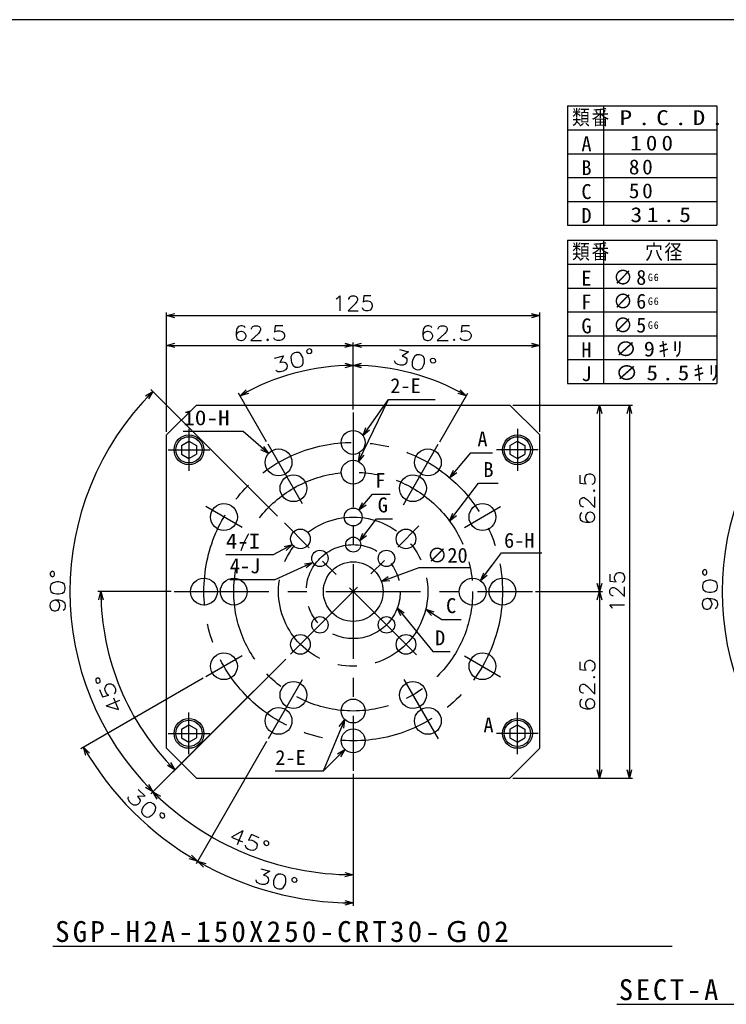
# Model space of a CAD drawing. Extents: x 0 to 1108, y 0 to 800.
# Tile 7 of 8: x 646 to 883, y 470 to 800. Entities that reach past the tile are written whole.
import ezdxf

# ---------------------------------------------------------------- set-up
doc = ezdxf.new("R2010")
doc.units = 0
doc.linetypes.add('CENTER', pattern=[50.8, 31.75, -6.35, 6.35, -6.35])
doc.layers.get('0').update_dxf_attribs({"linetype": 'CONTINUOUS'})
doc.layers.get('DEFPOINTS').update_dxf_attribs({"linetype": 'CONTINUOUS'})
doc.layers.add('フレーム', color=151, linetype='CONTINUOUS')
doc.styles.add('MX_DIMTXSTY_2', font='txt.sh', dxfattribs={"width": 1.35, "bigfont": 'extfont'})
doc.styles.add('MX_DIMTXSTY_3', font='txt.sh', dxfattribs={"width": 1.25, "bigfont": 'extfont'})
doc.styles.add('MX_DIMTXSTY_4', font='txt.sh', dxfattribs={"width": 1.1, "bigfont": 'extfont'})
doc.styles.add('MX_DIMTXSTY_5', font='txt.sh', dxfattribs={"width": 1.2, "bigfont": 'extfont'})
doc.styles.add('MX_NOTE_STANDARD', font='txt.sh', dxfattribs={"bigfont": 'extfont'})
doc.dimstyles.new('MXDIMSTYLE', dxfattribs={"dimtxt": 2.5, "dimasz": 2.5, "dimexe": 1, "dimexo": 1, "dimgap": 1.6, "dimtad": 1, "dimdsep": 46, "dimtxsty": 'MX_NOTE_STANDARD', "dimblk1": 'OPEN30', "dimblk2": 'OPEN30', "dimsah": 1, "dimcen": 2.5, "dimadec": 0, "dimazin": 0, "dimtfac": 1, "dimtmove": 0, "dimatfit": 3, "dimldrblk": 'OPEN30', "dimfxl": 1, "dimtzin": 0, "dimarcsym": 0})

# ---------------------------------------------------------------- blocks, each defined once
blk = doc.blocks.new('_OPEN30')
at = {"color": 0, "linetype": 'ByBlock', "lineweight": -2}
for p, q in [((-1, 0.267949), (0, 0)), ((0, 0), (-1, -0.267949)), ((0, 0), (-1, 0))]:
    blk.add_line(p, q, dxfattribs=at)
blk = doc.blocks.new('*D4')
at = {"color": 22, "linetype": 'CONTINUOUS'}
for p, q in [((945.889548, 637.360085), (908.123647, 675.125986)), ((945.889548, 579.377323), (908.123647, 541.611421))]:
    blk.add_line(p, q, dxfattribs=at)
blk.add_arc((974.880929, 608.368704), 93.409054, 135, 225, dxfattribs=at)
at = {"layer": 'DEFPOINTS', "color": 0, "linetype": 'CONTINUOUS'}
for p in [(946.596655, 636.652978), (881.471875, 608.368704), (974.880929, 608.368704), (946.596655, 580.08443)]:
    blk.add_point(p, dxfattribs=at)
at = {"color": 22, "linetype": 'CONTINUOUS', "xscale": 2.77, "yscale": 2.77, "zscale": 2.77}
for p, rotation in [((908.830754, 674.418879), 45), ((908.830754, 542.318528), 315)]:
    blk.add_blockref('_OPEN30', p, dxfattribs=dict(at, rotation=rotation))
at = {"color": 22, "linetype": 'CONTINUOUS', "insert": (877.373987, 609.010417), "char_height": 5, "attachment_point": 5, "rotation": 89.62293362, "line_spacing_factor": 0.72, "style": 'MX_DIMTXSTY_2'}
blk.add_mtext('\\A1;90°', dxfattribs=at)
blk = doc.blocks.new('*D6')
at = {"color": 22, "linetype": 'CONTINUOUS'}
for p, q in [((728.880931, 558.139233), (705.241849, 517.195142)), ((757.880929, 547.368707), (757.880929, 503.090543))]:
    blk.add_line(p, q, dxfattribs=at)
blk.add_arc((757.880929, 608.368704), 104.278161, 240, 270, dxfattribs=at)
at = {"layer": 'DEFPOINTS', "color": 0, "linetype": 'CONTINUOUS'}
for p in [(757.880929, 608.368704), (729.380931, 559.005258), (757.880929, 548.368707), (730.891755, 507.643735)]:
    blk.add_point(p, dxfattribs=at)
at = {"color": 22, "linetype": 'CONTINUOUS', "xscale": 2.77, "yscale": 2.77, "zscale": 2.77, "rotation": 150}
blk.add_blockref('_OPEN30', (705.741849, 518.061167), dxfattribs=at)
at = {"color": 22, "linetype": 'CONTINUOUS', "xscale": 2.77, "yscale": 2.77, "zscale": 2.77}
blk.add_blockref('_OPEN30', (757.880929, 504.090543), dxfattribs=at)
at = {"color": 22, "linetype": 'CONTINUOUS', "insert": (732.167813, 511.546704), "char_height": 5, "attachment_point": 5, "rotation": 345.12719926, "line_spacing_factor": 0.72, "style": 'MX_DIMTXSTY_2'}
blk.add_mtext('\\A1;30°', dxfattribs=at)
blk = doc.blocks.new('*D7')
at = {"color": 22, "linetype": 'CONTINUOUS'}
for p, q in [((724.646913, 575.134687), (690.101826, 540.589601)), ((757.880929, 547.368707), (757.880929, 512.514577))]:
    blk.add_line(p, q, dxfattribs=at)
blk.add_arc((757.880929, 608.368704), 94.854126, 225, 270, dxfattribs=at)
at = {"layer": 'DEFPOINTS', "color": 0, "linetype": 'CONTINUOUS'}
for p in [(757.880929, 608.368704), (725.35402, 575.841794), (757.880929, 548.368707), (721.581827, 520.734918)]:
    blk.add_point(p, dxfattribs=at)
at = {"color": 22, "linetype": 'CONTINUOUS', "xscale": 2.77, "yscale": 2.77, "zscale": 2.77, "rotation": 135}
blk.add_blockref('_OPEN30', (690.808933, 541.296708), dxfattribs=at)
at = {"color": 22, "linetype": 'CONTINUOUS', "xscale": 2.77, "yscale": 2.77, "zscale": 2.77}
blk.add_blockref('_OPEN30', (757.880929, 513.514577), dxfattribs=at)
at = {"color": 22, "linetype": 'CONTINUOUS', "insert": (723.15083, 524.522823), "char_height": 5, "attachment_point": 5, "rotation": 337.50003314, "line_spacing_factor": 0.72, "style": 'MX_DIMTXSTY_3'}
blk.add_mtext('\\A1;45°', dxfattribs=at)
blk = doc.blocks.new('*D8')
at = {"color": 22, "linetype": 'CONTINUOUS'}
for p, q in [((757.880929, 669.368704), (757.880929, 685.145703)), ((786.880929, 658.598178), (796.269429, 674.859535))]:
    blk.add_line(p, q, dxfattribs=at)
blk.add_arc((757.880929, 608.368704), 75.776999, 60, 90, dxfattribs=at)
at = {"layer": 'DEFPOINTS', "color": 0, "linetype": 'CONTINUOUS'}
for p in [(777.49346, 681.563664), (757.880929, 668.368704), (786.380929, 657.732152), (757.880929, 608.368704)]:
    blk.add_point(p, dxfattribs=at)
at = {"color": 22, "linetype": 'CONTINUOUS', "xscale": 2.77, "yscale": 2.77, "zscale": 2.77}
for p, rotation in [((757.880929, 684.145703), 180), ((795.769429, 673.99351), 330)]:
    blk.add_blockref('_OPEN30', p, dxfattribs=dict(at, rotation=rotation))
at = {"color": 22, "linetype": 'CONTINUOUS', "insert": (778.554617, 685.52396), "char_height": 5, "attachment_point": 5, "rotation": 345.00000507, "line_spacing_factor": 0.72, "style": 'MX_DIMTXSTY_2'}
blk.add_mtext('\\A1;30°', dxfattribs=at)
blk = doc.blocks.new('*D9')
at = {"color": 22, "linetype": 'CONTINUOUS'}
for p, q in [((757.880929, 669.368704), (757.880929, 685.145703)), ((728.880929, 658.598178), (719.49243, 674.859535))]:
    blk.add_line(p, q, dxfattribs=at)
blk.add_arc((757.880929, 608.368704), 75.776999, 90, 120, dxfattribs=at)
at = {"layer": 'DEFPOINTS', "color": 0, "linetype": 'CONTINUOUS'}
for p in [(738.268399, 681.563664), (757.880929, 668.368704), (729.380929, 657.732152), (757.880929, 608.368704)]:
    blk.add_point(p, dxfattribs=at)
at = {"color": 22, "linetype": 'CONTINUOUS', "xscale": 2.77, "yscale": 2.77, "zscale": 2.77}
blk.add_blockref('_OPEN30', (757.880929, 684.145703), dxfattribs=at)
at = {"color": 22, "linetype": 'CONTINUOUS', "xscale": 2.77, "yscale": 2.77, "zscale": 2.77, "rotation": 210}
blk.add_blockref('_OPEN30', (719.99243, 673.99351), dxfattribs=at)
at = {"color": 22, "linetype": 'CONTINUOUS', "insert": (737.97816, 685.72641), "char_height": 5, "attachment_point": 5, "rotation": 14.42828814, "line_spacing_factor": 0.72, "style": 'MX_DIMTXSTY_2'}
blk.add_mtext('\\A1;30°', dxfattribs=at)
blk = doc.blocks.new('*D10')
at = {"color": 22, "linetype": 'CONTINUOUS'}
for p, q in [((696.88093, 608.368704), (672.40098, 608.368704)), ((735.305384, 585.793159), (697.437478, 547.925252))]:
    blk.add_line(p, q, dxfattribs=at)
blk.add_arc((757.880929, 608.368704), 84.479949, 180, 225, dxfattribs=at)
at = {"layer": 'DEFPOINTS', "color": 0, "linetype": 'CONTINUOUS'}
for p in [(697.88093, 608.368704), (757.880929, 608.368704), (736.012491, 586.500265), (679.831634, 576.039627)]:
    blk.add_point(p, dxfattribs=at)
at = {"color": 22, "linetype": 'CONTINUOUS', "xscale": 2.77, "yscale": 2.77, "zscale": 2.77}
for p, rotation in [((673.40098, 608.368704), 90), ((698.144585, 548.632359), 315)]:
    blk.add_blockref('_OPEN30', p, dxfattribs=dict(at, rotation=rotation))
at = {"color": 22, "linetype": 'CONTINUOUS', "insert": (676.119088, 574.289258), "char_height": 5, "attachment_point": 5, "rotation": 112.62703573, "line_spacing_factor": 0.72, "style": 'MX_DIMTXSTY_3'}
blk.add_mtext('\\A1;45°', dxfattribs=at)
blk = doc.blocks.new('*D11')
at = {"color": 22, "linetype": 'CONTINUOUS'}
for p, q in [((695.380929, 661.868704), (695.380929, 701.868704)), ((695.380929, 700.868704), (820.380929, 700.868704)), ((820.380929, 661.868704), (820.380929, 701.868704))]:
    blk.add_line(p, q, dxfattribs=at)
at = {"layer": 'DEFPOINTS', "color": 0, "linetype": 'CONTINUOUS'}
for p in [(820.380929, 700.868704), (695.380929, 660.868704), (820.380929, 660.868704)]:
    blk.add_point(p, dxfattribs=at)
at = {"color": 22, "linetype": 'CONTINUOUS', "xscale": 2.77, "yscale": 2.77, "zscale": 2.77, "rotation": 180}
blk.add_blockref('_OPEN30', (695.380929, 700.868704), dxfattribs=at)
at = {"color": 22, "linetype": 'CONTINUOUS', "xscale": 2.77, "yscale": 2.77, "zscale": 2.77}
blk.add_blockref('_OPEN30', (820.380929, 700.868704), dxfattribs=at)
at = {"color": 22, "linetype": 'CONTINUOUS', "insert": (757.880929, 704.968704), "char_height": 5, "attachment_point": 5, "line_spacing_factor": 0.72, "style": 'MX_DIMTXSTY_4'}
blk.add_mtext('\\A1;125', dxfattribs=at)
blk = doc.blocks.new('*D12')
at = {"color": 22, "linetype": 'CONTINUOUS'}
for p, q in [((695.380929, 661.868704), (695.380929, 691.868704)), ((695.380929, 690.868704), (757.880929, 690.868704)), ((757.880929, 669.368704), (757.880929, 691.868704))]:
    blk.add_line(p, q, dxfattribs=at)
at = {"layer": 'DEFPOINTS', "color": 0, "linetype": 'CONTINUOUS'}
for p in [(757.880929, 690.868704), (757.880929, 668.368704), (695.380929, 660.868704)]:
    blk.add_point(p, dxfattribs=at)
at = {"color": 22, "linetype": 'CONTINUOUS', "xscale": 2.77, "yscale": 2.77, "zscale": 2.77, "rotation": 180}
blk.add_blockref('_OPEN30', (695.380929, 690.868704), dxfattribs=at)
at = {"color": 22, "linetype": 'CONTINUOUS', "xscale": 2.77, "yscale": 2.77, "zscale": 2.77}
blk.add_blockref('_OPEN30', (757.880929, 690.868704), dxfattribs=at)
at = {"color": 22, "linetype": 'CONTINUOUS', "insert": (726.630929, 694.968704), "char_height": 5, "attachment_point": 5, "line_spacing_factor": 0.72, "style": 'MX_DIMTXSTY_5'}
blk.add_mtext('\\A1;62.5', dxfattribs=at)
blk = doc.blocks.new('*D13')
at = {"color": 22, "linetype": 'CONTINUOUS'}
for p, q in [((811.380929, 670.868704), (851.380929, 670.868704)), ((850.380929, 670.868704), (850.380929, 545.868704)), ((811.380929, 545.868704), (851.380929, 545.868704))]:
    blk.add_line(p, q, dxfattribs=at)
at = {"layer": 'DEFPOINTS', "color": 0, "linetype": 'CONTINUOUS'}
for p in [(810.380929, 670.868704), (810.380929, 545.868704), (850.380929, 545.868704)]:
    blk.add_point(p, dxfattribs=at)
at = {"color": 22, "linetype": 'CONTINUOUS', "xscale": 2.77, "yscale": 2.77, "zscale": 2.77}
for p, rotation in [((850.380929, 670.868704), 90), ((850.380929, 545.868704), 270)]:
    blk.add_blockref('_OPEN30', p, dxfattribs=dict(at, rotation=rotation))
at = {"color": 22, "linetype": 'CONTINUOUS', "insert": (846.280929, 608.368704), "char_height": 5, "attachment_point": 5, "rotation": 90, "line_spacing_factor": 0.72, "style": 'MX_DIMTXSTY_4'}
blk.add_mtext('\\A1;125', dxfattribs=at)
blk = doc.blocks.new('*D14')
at = {"color": 22, "linetype": 'CONTINUOUS'}
for p, q in [((811.380929, 670.868704), (841.380929, 670.868704)), ((840.380929, 670.868704), (840.380929, 608.368704)), ((818.880929, 608.368704), (841.380929, 608.368704))]:
    blk.add_line(p, q, dxfattribs=at)
at = {"layer": 'DEFPOINTS', "color": 0, "linetype": 'CONTINUOUS'}
for p in [(810.380929, 670.868704), (817.880929, 608.368704), (840.380929, 608.368704)]:
    blk.add_point(p, dxfattribs=at)
at = {"color": 22, "linetype": 'CONTINUOUS', "xscale": 2.77, "yscale": 2.77, "zscale": 2.77}
for p, rotation in [((840.380929, 670.868704), 90), ((840.380929, 608.368704), 270)]:
    blk.add_blockref('_OPEN30', p, dxfattribs=dict(at, rotation=rotation))
at = {"color": 22, "linetype": 'CONTINUOUS', "insert": (836.280929, 639.618704), "char_height": 5, "attachment_point": 5, "rotation": 90, "line_spacing_factor": 0.72, "style": 'MX_DIMTXSTY_5'}
blk.add_mtext('\\A1;62.5', dxfattribs=at)
blk = doc.blocks.new('*D15')
at = {"color": 22, "linetype": 'CONTINUOUS'}
for p, q in [((821.380929, 608.368704), (841.380929, 608.368704)), ((840.380929, 608.368704), (840.380929, 545.868704)), ((811.380929, 545.868704), (841.380929, 545.868704))]:
    blk.add_line(p, q, dxfattribs=at)
at = {"layer": 'DEFPOINTS', "color": 0, "linetype": 'CONTINUOUS'}
for p in [(820.380929, 608.368704), (810.380929, 545.868704), (840.380929, 545.868704)]:
    blk.add_point(p, dxfattribs=at)
at = {"color": 22, "linetype": 'CONTINUOUS', "xscale": 2.77, "yscale": 2.77, "zscale": 2.77}
for p, rotation in [((840.380929, 608.368704), 90), ((840.380929, 545.868704), 270)]:
    blk.add_blockref('_OPEN30', p, dxfattribs=dict(at, rotation=rotation))
at = {"color": 22, "linetype": 'CONTINUOUS', "insert": (836.280929, 577.118704), "char_height": 5, "attachment_point": 5, "rotation": 90, "line_spacing_factor": 0.72, "style": 'MX_DIMTXSTY_5'}
blk.add_mtext('\\A1;62.5', dxfattribs=at)
blk = doc.blocks.new('*D16')
at = {"color": 22, "linetype": 'CONTINUOUS'}
for p, q in [((757.880929, 671.868704), (757.880929, 691.868704)), ((757.880929, 690.868704), (820.380929, 690.868704)), ((820.380929, 661.868704), (820.380929, 691.868704))]:
    blk.add_line(p, q, dxfattribs=at)
at = {"layer": 'DEFPOINTS', "color": 0, "linetype": 'CONTINUOUS'}
for p in [(820.380929, 690.868704), (757.880929, 670.868704), (820.380929, 660.868704)]:
    blk.add_point(p, dxfattribs=at)
at = {"color": 22, "linetype": 'CONTINUOUS', "xscale": 2.77, "yscale": 2.77, "zscale": 2.77, "rotation": 180}
blk.add_blockref('_OPEN30', (757.880929, 690.868704), dxfattribs=at)
at = {"color": 22, "linetype": 'CONTINUOUS', "xscale": 2.77, "yscale": 2.77, "zscale": 2.77}
blk.add_blockref('_OPEN30', (820.380929, 690.868704), dxfattribs=at)
at = {"color": 22, "linetype": 'CONTINUOUS', "insert": (789.130929, 694.968704), "char_height": 5, "attachment_point": 5, "line_spacing_factor": 0.72, "style": 'MX_DIMTXSTY_5'}
blk.add_mtext('\\A1;62.5', dxfattribs=at)
blk = doc.blocks.new('*D25')
at = {"color": 22, "linetype": 'CONTINUOUS'}
for p, q in [((767.279304, 611.784924), (780.017608, 616.415178)), ((767.279304, 611.784924), (773.247271, 613.954224)), ((780.017608, 616.415178), (796.920048, 616.415178))]:
    blk.add_line(p, q, dxfattribs=at)
at = {"layer": 'DEFPOINTS', "color": 0, "linetype": 'CONTINUOUS'}
for p in [(767.279304, 611.784924), (748.482555, 604.952483)]:
    blk.add_point(p, dxfattribs=at)
at = {"color": 22, "linetype": 'CONTINUOUS', "xscale": 2.77, "yscale": 2.77, "zscale": 2.77, "rotation": 199.975728}
blk.add_blockref('_OPEN30', (767.279304, 611.784924), dxfattribs=at)
at = {"color": 22, "linetype": 'CONTINUOUS', "insert": (789.420048, 620.515178), "char_height": 5, "attachment_point": 5, "line_spacing_factor": 0.72}
blk.add_mtext('\\A1;∅20', dxfattribs=at)
blk = doc.blocks.new('_NONE')
at = {"color": 0, "linetype": 'ByBlock', "lineweight": -2}
blk.add_circle((0, 0), 0.25, dxfattribs=at)
blk = doc.blocks.new('*D28')
at = {"color": 22, "linetype": 'CONTINUOUS'}
for p, q in [((800.55335, 611.989224), (807.514258, 621.419668)), ((807.514258, 621.419668), (821.010493, 621.419668)), ((800.55335, 611.989224), (804.324432, 617.098181))]:
    blk.add_line(p, q, dxfattribs=at)
at = {"layer": 'DEFPOINTS', "color": 0, "linetype": 'CONTINUOUS'}
for p in [(800.55335, 611.989224), (795.208509, 604.748183)]:
    blk.add_point(p, dxfattribs=at)
at = {"color": 22, "linetype": 'CONTINUOUS', "xscale": 2.77, "yscale": 2.77, "zscale": 2.77, "rotation": 233.567795}
blk.add_blockref('_OPEN30', (800.55335, 611.989224), dxfattribs=at)
at = {"color": 22, "linetype": 'CONTINUOUS', "insert": (813.510493, 625.519668), "char_height": 5, "attachment_point": 5, "line_spacing_factor": 0.72}
blk.add_mtext('\\A1;6-H', dxfattribs=at)
blk = doc.blocks.new('*D29')
at = {"color": 22, "linetype": 'CONTINUOUS'}
for p, q in [((732.545421, 633.704212), (690.101826, 676.147807)), ((724.646913, 575.134687), (690.101826, 540.589601))]:
    blk.add_line(p, q, dxfattribs=at)
blk.add_arc((757.880929, 608.368704), 94.854126, 135, 225, dxfattribs=at)
at = {"layer": 'DEFPOINTS', "color": 0, "linetype": 'CONTINUOUS'}
for p in [(733.252528, 632.997105), (663.026803, 608.368704), (757.880929, 608.368704), (725.35402, 575.841794)]:
    blk.add_point(p, dxfattribs=at)
at = {"color": 22, "linetype": 'CONTINUOUS', "xscale": 2.77, "yscale": 2.77, "zscale": 2.77}
for p, rotation in [((690.808933, 675.4407), 45), ((690.808933, 541.296708), 315)]:
    blk.add_blockref('_OPEN30', p, dxfattribs=dict(at, rotation=rotation))
at = {"color": 22, "linetype": 'CONTINUOUS', "insert": (658.926845, 608.459851), "char_height": 5, "attachment_point": 5, "rotation": 89.9472306, "line_spacing_factor": 0.72, "style": 'MX_DIMTXSTY_2'}
blk.add_mtext('\\A1;90°', dxfattribs=at)
blk = doc.blocks.new('*D30')
at = {"color": 22, "linetype": 'CONTINUOUS'}
for p, q in [((707.651458, 579.368705), (666.707367, 555.729623)), ((728.880931, 558.139233), (705.241849, 517.195142))]:
    blk.add_line(p, q, dxfattribs=at)
blk.add_arc((757.880929, 608.368704), 104.278161, 210, 240, dxfattribs=at)
at = {"layer": 'DEFPOINTS', "color": 0, "linetype": 'CONTINUOUS'}
for p in [(757.880929, 608.368704), (708.517484, 579.868705), (729.380931, 559.005258), (684.145135, 534.632909)]:
    blk.add_point(p, dxfattribs=at)
at = {"color": 22, "linetype": 'CONTINUOUS', "xscale": 2.77, "yscale": 2.77, "zscale": 2.77}
for p, rotation in [((667.573393, 556.229623), 120), ((705.741849, 518.061167), 330)]:
    blk.add_blockref('_OPEN30', p, dxfattribs=dict(at, rotation=rotation))
at = {"color": 22, "linetype": 'CONTINUOUS', "insert": (688.534441, 536.072587), "char_height": 5, "attachment_point": 5, "rotation": 316.19294682, "line_spacing_factor": 0.72, "style": 'MX_DIMTXSTY_2'}
blk.add_mtext('\\A1;30°', dxfattribs=at)

msp = doc.modelspace()

# ---------------------------------------------------------------- linework, layer by layer
at = {"layer": 'フレーム', "color": 253, "linetype": 'CONTINUOUS'}
msp.add_line((1108, 800), (0, 800), dxfattribs=at)
at = {"layer": 'フレーム', "color": 7, "linetype": 'CONTINUOUS'}
for p, q in [((829.689, 771.099), (879.689, 771.099)), ((829.689, 771.099), (829.689, 731.099)), ((841.689, 771.099), (841.689, 731.099)), ((879.689, 771.099), (879.689, 731.099)), ((829.689, 763.099), (879.689, 763.099)), ((829.689, 755.099), (879.689, 755.099)), ((829.689, 747.099), (879.689, 747.099)), ((829.689, 739.099), (879.689, 739.099)), ((829.689, 731.099), (879.689, 731.099)), ((829.689, 726.099), (829.689, 678.099)), ((829.689, 726.099), (879.689, 726.099)), ((841.689, 726.099), (841.689, 678.099)), ((879.689, 726.099), (879.689, 678.099)), ((829.689, 718.099), (879.689, 718.099)), ((829.689, 710.099), (879.689, 710.099)), ((829.689, 702.099), (879.689, 702.099)), ((829.689, 694.099), (879.689, 694.099)), ((829.689, 686.099), (879.689, 686.099)), ((829.689, 678.099), (879.689, 678.099))]:
    msp.add_line(p, q, dxfattribs=at)
at = {"layer": 'フレーム', "color": 254, "linetype": 'CONTINUOUS'}
for p, q in [((705.381, 670.869), (695.381, 660.869)), ((705.381, 670.869), (810.381, 670.869)), ((810.381, 670.869), (820.381, 660.869)), ((695.381, 555.869), (695.381, 660.869)), ((820.381, 555.869), (820.381, 660.869)), ((700.381, 657.312), (702.881, 658.755)), ((700.381, 657.312), (700.381, 654.425)), ((702.881, 658.755), (705.381, 657.312)), ((705.381, 657.312), (705.381, 654.425)), ((810.381, 657.312), (812.881, 658.755)), ((810.381, 657.312), (810.381, 654.425)), ((812.881, 658.755), (815.381, 657.312)), ((815.381, 657.312), (815.381, 654.425)), ((700.381, 654.425), (702.881, 652.982)), ((702.881, 652.982), (705.381, 654.425)), ((810.381, 654.425), (812.881, 652.982)), ((812.881, 652.982), (815.381, 654.425)), ((700.381, 562.312), (702.881, 563.755)), ((700.381, 562.312), (700.381, 559.425)), ((702.881, 563.755), (705.381, 562.312)), ((705.381, 562.312), (705.381, 559.425)), ((810.381, 562.312), (812.881, 563.755)), ((810.381, 562.312), (810.381, 559.425)), ((812.881, 563.755), (815.381, 562.312)), ((815.381, 562.312), (815.381, 559.425)), ((700.381, 559.425), (702.881, 557.982)), ((702.881, 557.982), (705.381, 559.425)), ((810.381, 559.425), (812.881, 557.982)), ((812.881, 557.982), (815.381, 559.425)), ((705.381, 545.869), (695.381, 555.869)), ((810.381, 545.869), (820.381, 555.869)), ((705.381, 545.869), (810.381, 545.869))]:
    msp.add_line(p, q, dxfattribs=at)
at = {"layer": 'フレーム', "color": 22, "linetype": 'CENTER'}
for p, q in [((757.881, 668.369), (757.881, 548.369)), ((702.881, 662.869), (702.881, 648.869)), ((812.881, 662.869), (812.881, 648.869)), ((740.874, 637.825), (729.381, 657.732)), ((774.672, 637.452), (786.381, 657.732)), ((695.881, 655.869), (709.881, 655.869)), ((819.881, 655.869), (805.881, 655.869)), ((720.642, 629.869), (708.517, 636.869)), ((795.12, 629.869), (807.244, 636.869)), ((779.076, 587.173), (734.874, 631.375)), ((736.88, 587.368), (779.899, 630.386)), ((697.881, 608.369), (817.881, 608.369)), ((720.642, 586.869), (708.517, 579.869)), ((795.12, 586.869), (807.244, 579.869)), ((740.827, 578.83), (729.381, 559.005)), ((774.874, 578.936), (786.381, 559.005)), ((702.881, 553.869), (702.881, 567.869)), ((812.881, 553.869), (812.881, 567.869)), ((695.881, 560.869), (709.881, 560.869)), ((819.881, 560.869), (805.881, 560.869))]:
    msp.add_line(p, q, dxfattribs=at)
at = {"layer": 'フレーム', "color": 22, "linetype": 'CONTINUOUS'}
for p, q in [((657.301, 489.571), (864.714, 489.571)), ((846.197, 470.095), (895.195, 470.095))]:
    msp.add_line(p, q, dxfattribs=at)
at = {"layer": 'フレーム', "color": 254, "linetype": 'CONTINUOUS'}
for centre, radius in [((702.881, 655.869), 5), ((702.881, 655.869), 4.4), ((757.881, 658.369), 4), ((812.881, 655.869), 5), ((812.881, 655.869), 4.4), ((732.881, 651.67), 4.5), ((782.881, 651.67), 4.5), ((757.881, 648.369), 4), ((737.881, 643.01), 4.5), ((777.881, 643.01), 4.5), ((714.58, 633.369), 4.5), ((801.182, 633.369), 4.5), ((757.881, 633.369), 3), ((740.203, 626.046), 3.3), ((775.559, 626.046), 3.3), ((757.881, 624.119), 2.5), ((746.744, 619.506), 2.75), ((769.018, 619.506), 2.75), ((757.881, 608.369), 10), ((707.881, 608.369), 4.5), ((717.881, 608.369), 4.5), ((797.881, 608.369), 4.5), ((807.881, 608.369), 4.5), ((746.744, 597.232), 2.75), ((769.018, 597.232), 2.75), ((740.203, 590.691), 3.3), ((775.559, 590.691), 3.3), ((714.58, 583.369), 4.5), ((801.182, 583.369), 4.5), ((737.881, 573.728), 4.5), ((777.881, 573.728), 4.5), ((757.881, 568.369), 4), ((732.881, 565.067), 4.5), ((782.881, 565.067), 4.5), ((702.881, 560.869), 5), ((702.881, 560.869), 4.4), ((812.881, 560.869), 5), ((812.881, 560.869), 4.4), ((757.881, 558.369), 4)]:
    msp.add_circle(centre, radius, dxfattribs=at)
at = {"layer": 'フレーム', "color": 22, "linetype": 'CENTER'}
for radius in [50, 40, 25, 15.75]:
    msp.add_circle((757.881, 608.369), radius, dxfattribs=at)

# ---------------------------------------------------------------- texts
at = {"layer": 'フレーム', "color": 7, "linetype": 'CONTINUOUS', "char_height": 5, "attachment_point": 1, "line_spacing_factor": 0.72}
for s, insert in [('\\T1.095445;\\W0.912871;\\A1;類番', (831.186, 769.783)), ('\\T1.469694;\\W1.224745;\\A1;P.C.D.', (847.125, 769.674)), ('\\T1.200000;\\A1;A', (834.309, 760.909)), ('\\T1.360672;\\W1.133893;\\A1;100', (850.634, 761.174)), ('\\T1.200000;\\A1;B', (834.309, 752.909)), ('\\T1.253359;\\W1.044466;\\A1;80', (850.198, 753.174)), ('\\T1.200000;\\A1;C', (834.309, 744.909)), ('\\T1.253359;\\W1.044466;\\A1;50', (850.198, 745.174)), ('\\T1.200000;\\A1;D', (834.309, 736.909)), ('\\T1.385641;\\W1.154701;\\A1;31.5', (850.742, 737.174)), ('\\T1.095445;\\W0.912871;\\A1;類番', (831.186, 724.783)), ('\\T1.095445;\\W0.912871;\\A1;穴径', (855.645, 724.674)), ('\\T1.200000;\\A1;E', (834.309, 715.909)), ('\\T1.172410;\\W0.977008;\\A1;∅8{\\A1;\\H0.50x;G6}{\\A1;\\H0.50x;\\S^ ;}', (844.902, 716.174)), ('\\T1.200000;\\A1;F', (834.309, 707.909)), ('\\T1.172410;\\W0.977008;\\A1;∅6{\\A1;\\H0.50x;G6}', (844.902, 708.174)), ('\\T1.200000;\\A1;G', (834.309, 699.909)), ('\\T1.172410;\\W0.977008;\\A1;∅5{\\A1;\\H0.50x;G6}', (844.902, 700.174)), ('\\T1.200000;\\A1;H', (834.309, 691.909)), ('\\T1.312660;\\W1.093884;\\A1;∅9ｷﾘ', (845.433, 692.174)), ('\\T1.200000;\\A1;J', (834.309, 683.909)), ('\\T1.359286;\\W1.132738;\\A1;∅5.5ｷﾘ', (845.628, 684.174))]:
    msp.add_mtext(s, dxfattribs=dict(at, insert=insert))
at = {"layer": 'フレーム', "color": 22, "linetype": 'CONTINUOUS', "line_spacing_factor": 0.72}
for s, insert, char_height, attachment_point in [('\\A1;2-E', (770.299, 677.374), 5, 4), ('\\W1.142857;\\A1;10-H', (700.933, 666.589), 5, 4), ('\\A1;A', (799.478, 659.506), 5, 4), ('\\A1;B', (801.484, 649.268), 5, 4), ('\\A1;F', (765.296, 645.647), 5, 4), ('\\A1;G', (766.079, 637.376), 5, 4), ('\\W1.125000;\\A1;4-I', (715.224, 625.29), 5, 4), ('\\A1;4-J', (716.545, 616.968), 5, 4), ('\\A1;C', (788.985, 603.631), 5, 4), ('\\A1;D', (785.304, 592.889), 5, 4), ('\\A1;2-E', (731.791, 552.77), 5, 4), ('\\A1;本図はFL-A\\M+1835Eイプ', (531.691, 521.652), 8, 1), ('\\T1.219673;\\W1.016395;\\A1;SGP-H2A-150X250-CRT30-Ｇ02', (658.048, 497.975), 7, 1), ('\\T1.200000;\\A1;SECT-A', (846.842, 478.499), 7, 1)]:
    msp.add_mtext(s, dxfattribs=dict(at, insert=insert, char_height=char_height, attachment_point=attachment_point))
at = {"layer": 'フレーム', "color": 230, "linetype": 'CONTINUOUS', "insert": (801.5, 566.186), "char_height": 5, "attachment_point": 1, "line_spacing_factor": 0.72}
msp.add_mtext('\\T1.200000;\\A1;A', dxfattribs=at)

# ---------------------------------------------------------------- dimensions: what is measured, and where the dimension line sits
at = {"layer": 'フレーム', "color": 22, "linetype": 'CONTINUOUS'}
for base, p1, p2, override, picture, middle in [((820.381, 700.869), (695.381, 660.869), (820.381, 660.869), {"dimtxt": 5, "dimasz": 2.77, "dimtxsty": 'MX_DIMTXSTY_4', "dimtzin": 8}, '*D11', (757.881, 700.869)), ((757.881, 690.869), (695.381, 660.869), (757.881, 668.369), {"dimtxt": 5, "dimasz": 2.77, "dimtxsty": 'MX_DIMTXSTY_5', "dimtzin": 8}, '*D12', (726.631, 690.869)), ((820.381, 690.869), (757.881, 670.869), (820.381, 660.869), {"dimtxt": 5, "dimasz": 2.77, "dimtxsty": 'MX_DIMTXSTY_5', "dimtzin": 8}, '*D16', (789.131, 690.869))]:
    dim = msp.add_linear_dim(base=base, p1=p1, p2=p2, text='\\A1;<>', dimstyle='MXDIMSTYLE', override=override, dxfattribs=at)
    dim.commit()
    dim.dimension.update_dxf_attribs({"geometry": picture, "text_midpoint": middle, "dimtype": 128})
for base, center, p1, p2, override, picture, middle in [((738.268, 681.564), (757.881, 608.369), (757.881, 668.369), (729.381, 657.732), {"dimtxt": 5, "dimasz": 2.77, "dimtxsty": 'MX_DIMTXSTY_2', "dimadec": 2, "dimazin": 2, "dimtzin": 8}, '*D9', (739, 681.756)), ((777.493, 681.564), (757.881, 608.369), (786.381, 657.732), (757.881, 668.369), {"dimtxt": 5, "dimasz": 2.77, "dimtxsty": 'MX_DIMTXSTY_2', "dimadec": 2, "dimazin": 2, "dimtzin": 8}, '*D8', (777.493, 681.564)), ((663.027, 608.369), (757.881, 608.369), (733.253, 632.997), (725.354, 575.842), {"dimtxt": 5, "dimasz": 2.77, "dimtxsty": 'MX_DIMTXSTY_2', "dimadec": 2, "dimazin": 2, "dimtzin": 8}, '*D29', (663.027, 608.456)), ((881.472, 608.369), (974.881, 608.369), (946.597, 636.653), (946.597, 580.084), {"dimtxt": 5, "dimasz": 2.77, "dimtxsty": 'MX_DIMTXSTY_2', "dimadec": 2, "dimazin": 2, "dimtzin": 8}, '*D4', (881.474, 608.983)), ((684.145, 534.633), (757.881, 608.369), (708.517, 579.869), (729.381, 559.005), {"dimtxt": 5, "dimasz": 2.77, "dimtxsty": 'MX_DIMTXSTY_2', "dimadec": 2, "dimazin": 2, "dimtzin": 8}, '*D30', (685.696, 533.114)), ((679.832, 576.04), (757.881, 608.369), (697.881, 608.369), (736.012, 586.5), {"dimtxt": 5, "dimasz": 2.77, "dimtxsty": 'MX_DIMTXSTY_3', "dimadec": 2, "dimazin": 2, "dimtzin": 8}, '*D10', (679.904, 575.867)), ((721.582, 520.735), (757.881, 608.369), (725.354, 575.842), (757.881, 548.369), {"dimtxt": 5, "dimasz": 2.77, "dimtxsty": 'MX_DIMTXSTY_3', "dimadec": 2, "dimazin": 2, "dimtzin": 8}, '*D7', (721.582, 520.735)), ((730.892, 507.644), (757.881, 608.369), (729.381, 559.005), (757.881, 548.369), {"dimtxt": 5, "dimasz": 2.77, "dimtxsty": 'MX_DIMTXSTY_2', "dimadec": 2, "dimazin": 2, "dimtzin": 8}, '*D6', (731.115, 507.584))]:
    dim = msp.add_angular_dim_3p(base=base, center=center, p1=p1, p2=p2, text='\\A1;<>', dimstyle='MXDIMSTYLE', override=override, dxfattribs=at)
    dim.commit()
    dim.dimension.update_dxf_attribs({"geometry": picture, "text_midpoint": middle, "dimtype": 133})
for base, p1, p2, override, picture, middle in [((850.381, 545.869), (810.381, 670.869), (810.381, 545.869), {"dimtxt": 5, "dimasz": 2.77, "dimtxsty": 'MX_DIMTXSTY_4', "dimtzin": 8}, '*D13', (850.381, 608.369)), ((840.381, 608.369), (810.381, 670.869), (817.881, 608.369), {"dimtxt": 5, "dimasz": 2.77, "dimtxsty": 'MX_DIMTXSTY_5', "dimtzin": 8}, '*D14', (840.381, 639.619)), ((840.381, 545.869), (820.381, 608.369), (810.381, 545.869), {"dimtxt": 5, "dimasz": 2.77, "dimtxsty": 'MX_DIMTXSTY_5', "dimtzin": 8}, '*D15', (840.381, 577.119))]:
    dim = msp.add_linear_dim(base=base, p1=p1, p2=p2, angle=90, text='\\A1;<>', dimstyle='MXDIMSTYLE', override=override, dxfattribs=at)
    dim.commit()
    dim.dimension.update_dxf_attribs({"geometry": picture, "text_midpoint": middle, "dimtype": 128})
for p1, p2, text, override, picture, middle in [((795.209, 604.748), (800.553, 611.989), '\\A1;6-H', {"dimtxt": 5, "dimasz": 2.77, "dimtih": 1, "dimtoh": 1, "dimblk1": 'NONE', "dimcen": 0, "dimtofl": 0}, '*D28', (813.51, 621.42)), ((748.483, 604.952), (767.279, 611.785), '\\A1;<>', {"dimtxt": 5, "dimasz": 2.77, "dimtih": 1, "dimtoh": 1, "dimblk1": 'NONE', "dimcen": 0, "dimtofl": 0, "dimtzin": 8}, '*D25', (789.42, 616.415))]:
    dim = msp.add_diameter_dim_2p(p1=p1, p2=p2, text=text, dimstyle='MXDIMSTYLE', override=override, dxfattribs=at)
    dim.commit()
    dim.dimension.update_dxf_attribs({"geometry": picture, "text_midpoint": middle, "dimtype": 131})

# ---------------------------------------------------------------- leaders
at = {"layer": 'フレーム', "color": 7, "linetype": 'CONTINUOUS'}
msp.add_leader([(759.62, 651.971), (769.662, 672.774)], dimstyle='MXDIMSTYLE', override={"dimasz": 2.77}, dxfattribs=at)
at = {"layer": 'フレーム', "color": 22, "linetype": 'CONTINUOUS'}
for points in [[(761.175, 660.638), (769.662, 672.774), (785.299, 672.774)], [(729.481, 654.618), (720.981, 661.989), (700.933, 661.989)], [(790.193, 646.525), (797.291, 654.906), (804.478, 654.906)], [(790.161, 631.991), (799.812, 644.668), (806.484, 644.668)], [(759.819, 635.659), (764.377, 641.047), (770.296, 641.047)], [(760.062, 625.341), (765.696, 632.776), (771.079, 632.776)], [(737.537, 624.102), (731.032, 620.69), (715.224, 620.69)], [(744.358, 618.139), (731.683, 612.368), (716.545, 612.368)], [(772.649, 602.893), (784.544, 588.289), (790.304, 588.289)], [(782.18, 602.491), (787.528, 599.031), (793.985, 599.031)], [(754.968, 565.443), (747.84, 548.17)], [(755.075, 555.518), (747.84, 548.17), (731.791, 548.17)]]:
    msp.add_leader(points, dimstyle='MXDIMSTYLE', override={"dimasz": 2.77}, dxfattribs=at)

doc.saveas('drawing.dxf')
